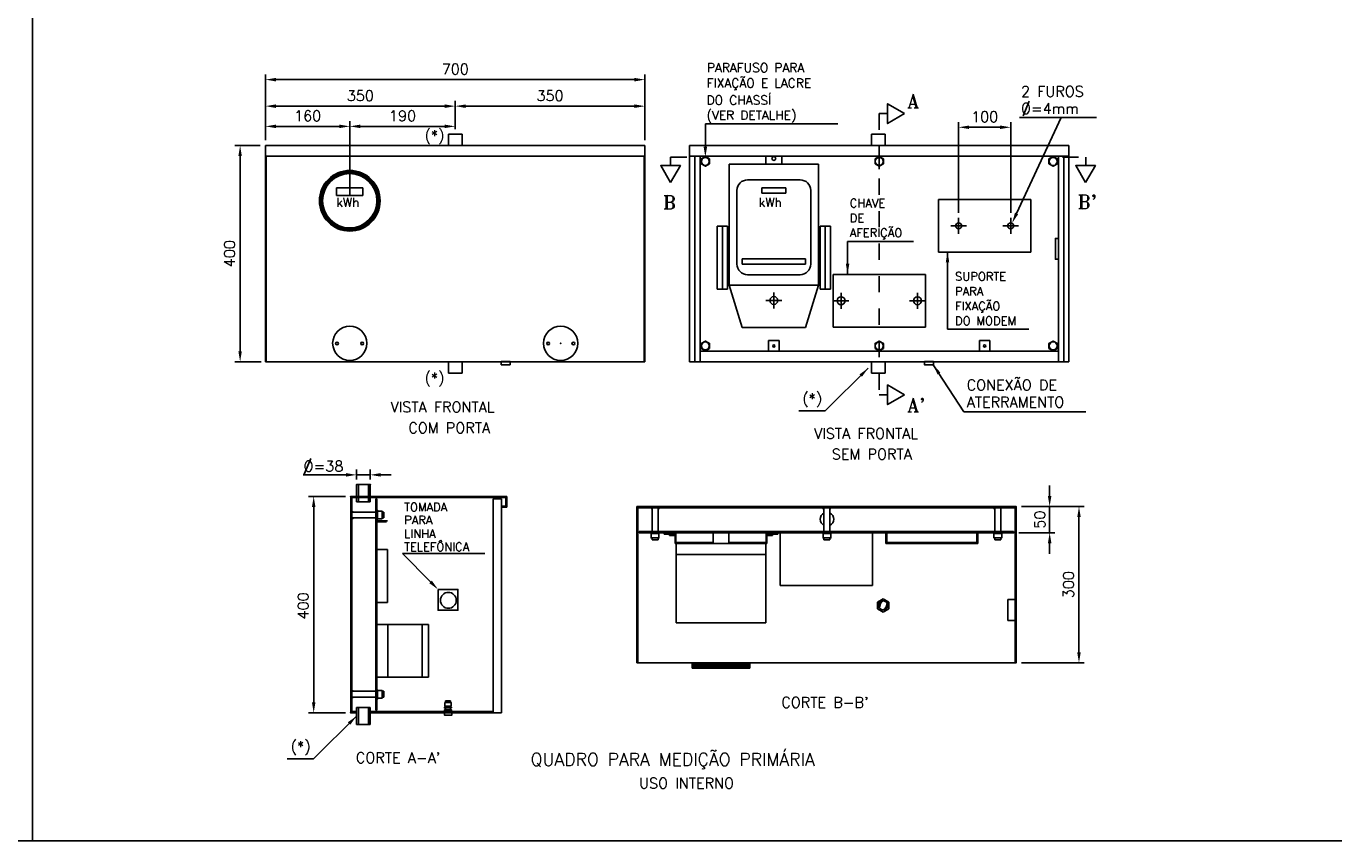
# Model space of a CAD drawing. Header units: millimetres. Extents: x 4476070 to 4476182, y -30324732 to -30324697.
# Tile 4 of 70: x 4476078 to 4476086, y -30324732 to -30324727. Entities that reach past the tile are written whole.
import ezdxf

# ---------------------------------------------------------------- set-up
doc = ezdxf.new("R2010")
doc.units = ezdxf.units.MM
doc.linetypes.add('CENTER2', pattern=[1.125, 0.75, -0.125, 0.125, -0.125])
doc.layers.add('VIEWPORTS', color=7, linetype='Continuous', plot=False)
doc.styles.add('ROMANT', font='romant')
doc.styles.get("Standard").update_dxf_attribs({"font": 'arial.ttf'})
doc.dimstyles.new('ROMANT', dxfattribs={"dimtxt": 2.5, "dimasz": 2.5, "dimexe": 1.25, "dimexo": 0.625, "dimtad": 1, "dimdec": 4, "dimdsep": 46, "dimlunit": 6, "dimtxsty": 'Standard', "dimcen": 2.5, "dimadec": 0, "dimazin": 0, "dimtfac": 1, "dimtdec": 4, "dimtmove": 0, "dimatfit": 3, "dimfxl": 1, "dimtolj": 1, "dimtzin": 0, "dimarcsym": 0})

# ---------------------------------------------------------------- blocks, each defined once
blk = doc.blocks.new('*D155')
at = {"color": 0, "lineweight": -2, "transparency": 16777216}
for p, q in [((193.1, 244.69), (193.1, 261.89)), ((200.98, 260.89), (195.1, 260.89)), ((202.98, 244.69), (202.98, 261.89))]:
    blk.add_line(p, q, dxfattribs=at)
at = {"color": 0, "transparency": 16777216}
for points in [[(195.1, 261.22), (195.1, 260.56), (193.1, 260.89)], [(200.98, 261.22), (200.98, 260.56), (202.98, 260.89)]]:
    blk.add_solid(points, dxfattribs=at)
at = {"layer": 'Defpoints', "color": 0, "transparency": 16777216}
for p in [(193.1, 260.89), (193.1, 243.69), (202.98, 243.69)]:
    blk.add_point(p, dxfattribs=at)
at = {"color": 0, "transparency": 16777216, "insert": (198.04, 262.89), "char_height": 2, "attachment_point": 5, "style": 'ROMANT'}
blk.add_mtext('\\A1;100', dxfattribs=at)
blk = doc.blocks.new('*D156')
at = {"color": 0, "lineweight": -2, "transparency": 16777216}
for p, q in [((97.58, 260.56), (97.58, 265.9)), ((133.58, 258.42), (133.58, 265.9)), ((131.58, 264.9), (99.58, 264.9))]:
    blk.add_line(p, q, dxfattribs=at)
at = {"color": 0, "transparency": 16777216}
for points in [[(99.58, 265.23), (99.58, 264.56), (97.58, 264.9)], [(131.58, 265.23), (131.58, 264.56), (133.58, 264.9)]]:
    blk.add_solid(points, dxfattribs=at)
at = {"layer": 'Defpoints', "color": 0, "transparency": 16777216}
for p in [(97.58, 264.9), (97.58, 259.56), (133.58, 257.42)]:
    blk.add_point(p, dxfattribs=at)
at = {"color": 0, "transparency": 16777216, "insert": (115.58, 266.9), "char_height": 2, "attachment_point": 5, "style": 'ROMANT'}
blk.add_mtext('\\A1;350', dxfattribs=at)
blk = doc.blocks.new('*D157')
at = {"color": 0, "lineweight": -2, "transparency": 16777216}
for p, q in [((61.58, 258.42), (61.58, 270.93)), ((133.58, 258.42), (133.58, 270.93)), ((131.58, 269.93), (63.58, 269.93))]:
    blk.add_line(p, q, dxfattribs=at)
at = {"color": 0, "transparency": 16777216}
for points in [[(63.58, 270.26), (63.58, 269.59), (61.58, 269.93)], [(131.58, 270.26), (131.58, 269.59), (133.58, 269.93)]]:
    blk.add_solid(points, dxfattribs=at)
at = {"layer": 'Defpoints', "color": 0, "transparency": 16777216}
for p in [(61.58, 269.93), (61.58, 257.42), (133.58, 257.42)]:
    blk.add_point(p, dxfattribs=at)
at = {"color": 0, "transparency": 16777216, "insert": (97.58, 271.93), "char_height": 2, "attachment_point": 5, "style": 'ROMANT'}
blk.add_mtext('\\A1;700', dxfattribs=at)
blk = doc.blocks.new('*D158')
at = {"color": 0, "lineweight": -2, "transparency": 16777216}
for p, q in [((61.58, 258.42), (61.58, 265.9)), ((97.58, 261.56), (97.58, 265.9)), ((95.58, 264.9), (63.58, 264.9))]:
    blk.add_line(p, q, dxfattribs=at)
at = {"color": 0, "transparency": 16777216}
for points in [[(63.58, 265.23), (63.58, 264.56), (61.58, 264.9)], [(95.58, 265.23), (95.58, 264.56), (97.58, 264.9)]]:
    blk.add_solid(points, dxfattribs=at)
at = {"layer": 'Defpoints', "color": 0, "transparency": 16777216}
for p in [(61.58, 264.9), (97.58, 260.56), (61.58, 257.42)]:
    blk.add_point(p, dxfattribs=at)
at = {"color": 0, "transparency": 16777216, "insert": (79.58, 266.9), "char_height": 2, "attachment_point": 5, "style": 'ROMANT'}
blk.add_mtext('\\A1;350', dxfattribs=at)
blk = doc.blocks.new('*D159')
at = {"color": 0, "lineweight": -2, "transparency": 16777216}
for p, q in [((77.58, 248.95), (77.58, 262.07)), ((79.58, 261.07), (95.58, 261.07)), ((97.58, 261.56), (97.58, 262.07))]:
    blk.add_line(p, q, dxfattribs=at)
at = {"color": 0, "transparency": 16777216}
for points in [[(79.58, 261.4), (79.58, 260.73), (77.58, 261.07)], [(95.58, 261.4), (95.58, 260.73), (97.58, 261.07)]]:
    blk.add_solid(points, dxfattribs=at)
at = {"layer": 'Defpoints', "color": 0, "transparency": 16777216}
for p in [(97.58, 261.07), (97.58, 260.56), (77.58, 247.95)]:
    blk.add_point(p, dxfattribs=at)
at = {"color": 0, "transparency": 16777216, "insert": (87.58, 263.07), "char_height": 2, "attachment_point": 5, "style": 'ROMANT'}
blk.add_mtext('\\A1;190', dxfattribs=at)
blk = doc.blocks.new('*D160')
at = {"color": 0, "lineweight": -2, "transparency": 16777216}
for p, q in [((60.58, 257.42), (55.77, 257.42)), ((56.77, 255.42), (56.77, 218.42)), ((60.74, 216.42), (55.77, 216.42))]:
    blk.add_line(p, q, dxfattribs=at)
at = {"color": 0, "transparency": 16777216}
for points in [[(56.44, 255.42), (57.1, 255.42), (56.77, 257.42)], [(56.44, 218.42), (57.1, 218.42), (56.77, 216.42)]]:
    blk.add_solid(points, dxfattribs=at)
at = {"layer": 'Defpoints', "color": 0, "transparency": 16777216}
for p in [(61.58, 257.42), (56.77, 216.42), (61.74, 216.42)]:
    blk.add_point(p, dxfattribs=at)
at = {"color": 0, "transparency": 16777216, "insert": (54.77, 236.92), "char_height": 2, "attachment_point": 5, "rotation": 90, "style": 'ROMANT'}
blk.add_mtext('\\A1;400', dxfattribs=at)
blk = doc.blocks.new('*X59')
at = {"color": 0}
for p, q in [((78.57, 250.4), (82.1, 253.93)), ((78.68, 250.69), (81.81, 253.82)), ((78.82, 251), (81.5, 253.68)), ((79.02, 251.38), (81.12, 253.48)), ((79.35, 251.89), (80.61, 253.15)), ((81.12, 252.77), (82.36, 254.01)), ((81.56, 253.04), (82.6, 254.08)), ((81.91, 253.21), (82.83, 254.13)), ((82.21, 253.33), (83.05, 254.17)), ((82.48, 253.42), (83.26, 254.2)), ((82.72, 253.49), (83.46, 254.22)), ((82.95, 253.54), (83.65, 254.24)), ((83.17, 253.58), (83.83, 254.25)), ((83.38, 253.61), (84.01, 254.25)), ((83.57, 253.63), (84.19, 254.25)), ((83.76, 253.64), (84.36, 254.24)), ((83.94, 253.65), (84.52, 254.23)), ((84.12, 253.65), (84.68, 254.21)), ((84.29, 253.64), (84.84, 254.19)), ((84.45, 253.63), (84.99, 254.16)), ((84.61, 253.61), (85.14, 254.14)), ((84.77, 253.59), (85.28, 254.1)), ((84.92, 253.57), (85.43, 254.07)), ((85.07, 253.54), (85.56, 254.03)), ((85.21, 253.5), (85.7, 253.99)), ((85.35, 253.47), (85.83, 253.95)), ((85.49, 253.43), (85.97, 253.9)), ((85.63, 253.39), (86.09, 253.86)), ((85.76, 253.34), (86.22, 253.8)), ((85.89, 253.29), (86.34, 253.75)), ((86.01, 253.24), (86.46, 253.7)), ((86.13, 253.19), (86.58, 253.64)), ((86.25, 253.13), (86.7, 253.58)), ((86.37, 253.07), (86.81, 253.51)), ((86.49, 253.01), (86.93, 253.45)), ((86.6, 252.95), (87.04, 253.38)), ((86.71, 252.88), (87.14, 253.31)), ((86.82, 252.81), (87.25, 253.24)), ((86.92, 252.74), (87.35, 253.17)), ((87.03, 252.67), (87.46, 253.1)), ((78.42, 249.9), (79.46, 250.94)), ((78.49, 250.14), (79.73, 251.38)), ((87.13, 252.59), (87.56, 253.02)), ((87.23, 252.51), (87.65, 252.94)), ((87.32, 252.43), (87.75, 252.86)), ((87.42, 252.35), (87.84, 252.78)), ((87.51, 252.27), (87.94, 252.69)), ((87.6, 252.18), (88.03, 252.61)), ((87.69, 252.09), (88.11, 252.52)), ((87.78, 252), (88.2, 252.43)), ((87.86, 251.91), (88.29, 252.33)), ((87.94, 251.81), (88.37, 252.24)), ((88.02, 251.72), (88.45, 252.14)), ((88.1, 251.62), (88.53, 252.05)), ((88.17, 251.52), (88.6, 251.95)), ((88.25, 251.41), (88.68, 251.84)), ((88.32, 251.31), (88.75, 251.74)), ((88.39, 251.2), (88.82, 251.63)), ((88.45, 251.09), (88.89, 251.52)), ((88.52, 250.97), (88.96, 251.41)), ((88.58, 250.86), (89.02, 251.3)), ((88.64, 250.74), (89.08, 251.19)), ((88.69, 250.62), (89.14, 251.07)), ((88.75, 250.5), (89.2, 250.95)), ((88.8, 250.37), (89.26, 250.83)), ((88.85, 250.24), (89.31, 250.71)), ((78.25, 248.67), (78.92, 249.33)), ((78.25, 248.49), (78.89, 249.12)), ((78.25, 248.31), (78.87, 248.93)), ((78.26, 248.85), (78.96, 249.55)), ((78.26, 248.14), (78.86, 248.74)), ((78.27, 247.98), (78.85, 248.56)), ((78.28, 249.04), (79.01, 249.78)), ((78.29, 247.82), (78.85, 248.38)), ((78.3, 249.24), (79.08, 250.02)), ((78.31, 247.66), (78.86, 248.21)), ((78.33, 249.45), (79.17, 250.29)), ((78.37, 249.67), (79.29, 250.59)), ((88.89, 250.11), (89.36, 250.58)), ((88.93, 249.98), (89.41, 250.45)), ((88.97, 249.84), (89.45, 250.32)), ((89.01, 249.7), (89.5, 250.19)), ((89.04, 249.55), (89.54, 250.05)), ((89.04, 247.43), (89.74, 248.13)), ((89.07, 249.41), (89.57, 249.91)), ((89.08, 247.65), (89.75, 248.32)), ((89.09, 249.25), (89.61, 249.77)), ((89.11, 247.85), (89.75, 248.5)), ((89.12, 249.1), (89.64, 249.62)), ((89.13, 248.94), (89.67, 249.47)), ((89.13, 248.05), (89.75, 248.67)), ((89.14, 248.77), (89.69, 249.32)), ((89.14, 248.24), (89.74, 248.84)), ((89.15, 248.6), (89.71, 249.16)), ((89.15, 248.43), (89.73, 249)), ((78.34, 247.51), (78.87, 248.05)), ((78.36, 247.36), (78.89, 247.89)), ((78.4, 247.22), (78.91, 247.73)), ((78.43, 247.07), (78.93, 247.58)), ((78.47, 246.94), (78.96, 247.43)), ((78.51, 246.8), (79, 247.29)), ((78.55, 246.67), (79.03, 247.15)), ((78.6, 246.53), (79.07, 247.01)), ((78.64, 246.41), (79.11, 246.87)), ((78.7, 246.28), (79.16, 246.74)), ((78.75, 246.16), (79.21, 246.61)), ((78.8, 246.04), (79.26, 246.49)), ((78.86, 245.92), (79.31, 246.37)), ((78.92, 245.8), (79.37, 246.25)), ((78.99, 245.69), (79.43, 246.13)), ((79.05, 245.57), (79.49, 246.01)), ((79.12, 245.46), (79.55, 245.9)), ((79.19, 245.36), (79.62, 245.79)), ((79.26, 245.25), (79.69, 245.68)), ((85.93, 243.08), (89.42, 246.57)), ((86.22, 243.19), (89.31, 246.28)), ((86.54, 243.34), (89.16, 245.96)), ((88.23, 245.56), (89.5, 246.83)), ((88.52, 246.02), (89.57, 247.08)), ((88.69, 246.38), (89.63, 247.31)), ((88.82, 246.68), (89.67, 247.53)), ((88.91, 246.95), (89.7, 247.74)), ((88.98, 247.2), (89.72, 247.94)), ((79.33, 245.15), (79.76, 245.58)), ((79.4, 245.04), (79.83, 245.47)), ((79.48, 244.94), (79.91, 245.37)), ((79.56, 244.85), (79.99, 245.27)), ((79.64, 244.75), (80.07, 245.18)), ((79.72, 244.66), (80.15, 245.08)), ((79.81, 244.56), (80.23, 244.99)), ((79.89, 244.47), (80.32, 244.9)), ((79.98, 244.39), (80.41, 244.81)), ((80.07, 244.3), (80.5, 244.72)), ((80.17, 244.21), (80.59, 244.64)), ((80.26, 244.13), (80.69, 244.56)), ((80.36, 244.05), (80.78, 244.48)), ((80.45, 243.97), (80.88, 244.4)), ((80.55, 243.9), (80.98, 244.33)), ((80.66, 243.82), (81.09, 244.25)), ((80.76, 243.75), (81.19, 244.18)), ((80.87, 243.68), (81.3, 244.11)), ((80.98, 243.61), (81.41, 244.05)), ((81.09, 243.54), (81.53, 243.98)), ((81.2, 243.48), (81.64, 243.92)), ((81.31, 243.42), (81.76, 243.86)), ((81.43, 243.36), (81.88, 243.81)), ((81.55, 243.3), (82, 243.75)), ((81.67, 243.24), (82.13, 243.7)), ((81.79, 243.19), (82.26, 243.65)), ((81.92, 243.14), (82.39, 243.61)), ((82.05, 243.09), (82.52, 243.57)), ((82.18, 243.05), (82.66, 243.53)), ((82.31, 243), (82.8, 243.49)), ((82.45, 242.96), (82.95, 243.46)), ((82.59, 242.93), (83.09, 243.43)), ((82.73, 242.89), (83.25, 243.41)), ((82.88, 242.86), (83.4, 243.38)), ((83.03, 242.83), (83.56, 243.37)), ((83.18, 242.81), (83.73, 243.36)), ((83.34, 242.79), (83.9, 243.35)), ((83.5, 242.77), (84.07, 243.35)), ((83.66, 242.76), (84.26, 243.36)), ((83.83, 242.75), (84.45, 243.37)), ((84, 242.75), (84.65, 243.39)), ((84.18, 242.75), (84.85, 243.42)), ((84.37, 242.76), (85.07, 243.46)), ((84.56, 242.78), (85.3, 243.52)), ((84.76, 242.8), (85.55, 243.59)), ((84.97, 242.83), (85.82, 243.68)), ((85.19, 242.87), (86.12, 243.81)), ((85.42, 242.93), (86.48, 243.98)), ((85.67, 243), (86.94, 244.27)), ((86.93, 243.55), (88.95, 245.57)), ((87.46, 243.91), (88.59, 245.04))]:
    blk.add_line(p, q, dxfattribs=at)
blk = doc.blocks.new('*D161')
at = {"color": 0, "lineweight": -2, "transparency": 16777216}
for p, q in [((61.58, 259.42), (61.58, 262.07)), ((75.58, 261.07), (63.58, 261.07)), ((77.58, 247.95), (77.58, 262.07))]:
    blk.add_line(p, q, dxfattribs=at)
at = {"color": 0, "transparency": 16777216}
for points in [[(63.58, 261.4), (63.58, 260.73), (61.58, 261.07)], [(75.58, 261.4), (75.58, 260.73), (77.58, 261.07)]]:
    blk.add_solid(points, dxfattribs=at)
at = {"layer": 'Defpoints', "color": 0, "transparency": 16777216}
for p in [(61.58, 261.07), (61.58, 258.42), (77.58, 246.95)]:
    blk.add_point(p, dxfattribs=at)
at = {"color": 0, "transparency": 16777216, "insert": (69.58, 263.07), "char_height": 2, "attachment_point": 5, "style": 'ROMANT'}
blk.add_mtext('\\A1;160', dxfattribs=at)
blk = doc.blocks.new('MEDIÇÃO')
h = blk.add_hatch()
h.set_pattern_fill('ANSI31', color=256, scale=0.01, angle=-90, style=0)
h.set_pattern_definition([(225, (396.279287, 330.592033), (-0.0224506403, 0.0224506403), [])])
h.paths.add_polyline_path([(134.82872, 188.69814), (134.94624, 188.69814), (134.94624, 188.38879)])
h.paths.add_polyline_path([(136.07486, 188.34178), (136.07486, 188.69814), (136.25036, 188.69814)])
h = blk.add_hatch()
h.set_pattern_fill('ANSI31', color=256, scale=0.01, angle=-90, style=0)
h.set_pattern_definition([(315, (-60.24972, 330.592033), (0.0224506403, 0.0224506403), [])])
h.paths.add_polyline_path([(201.20085, 188.69814), (201.08333, 188.69814), (201.08333, 188.38879)])
h.paths.add_polyline_path([(199.9547, 188.34178), (199.9547, 188.69814), (199.77921, 188.69814)])
h = blk.add_hatch()
h.set_pattern_fill('ANSI31', color=256, scale=0.01, style=0)
h.set_pattern_definition([(45, (-63.889806, -73.415635), (-0.0224506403, 0.0224506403), [])])
h.paths.add_polyline_path([(78.00408, 188.03494), (78.00408, 187.91741), (78.31344, 187.91741)])
h.paths.add_polyline_path([(78.36044, 186.78879), (78.00408, 186.78879), (78.00408, 186.61329)])
h = blk.add_hatch()
h.set_pattern_fill('ANSI31', color=256, scale=0.01, angle=-90, style=0)
h.set_pattern_definition([(315, (-30.877966, 339.03679), (0.0224506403, 0.0224506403), [])])
h.paths.add_polyline_path([(153.51478, 158.31738), (153.51478, 159.31738), (142.51478, 159.31738), (142.51478, 158.31738)])
h = blk.add_hatch()
h.set_pattern_fill('ANSI31', color=256, scale=0.01, style=0)
h.set_pattern_definition([(315, (-63.889806, 414.113372), (-0.0224506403, -0.0224506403), [])])
h.paths.add_polyline_path([(78.00408, 152.6628), (78.00408, 152.78033), (78.31344, 152.78033)])
h.paths.add_polyline_path([(78.36044, 153.90895), (78.00408, 153.90895), (78.00408, 154.08445)])
for p, q in [((206.48924, 265.86813), (205.36984, 263.07266)), ((178.0417, 263.48278), (179.62528, 263.48278)), ((145.04349, 257.20887), (145.04349, 261.51753)), ((145.04349, 261.51753), (170.19756, 261.51753)), ((204.09562, 244.54323), (212.57431, 262.75256)), ((204.62198, 262.75256), (219.27259, 262.75256)), ((96.28499, 257.42205), (96.28499, 259.56227)), ((96.28499, 259.56227), (98.87097, 259.56227)), ((98.87097, 257.42205), (98.87097, 259.56227)), ((176.58717, 257.42205), (176.58717, 259.56227)), ((176.58717, 259.56227), (179.17315, 259.56227)), ((179.17315, 257.42205), (179.17315, 259.56227)), ((61.57798, 257.42205), (133.57798, 257.42205)), ((61.57798, 257.42205), (61.57798, 216.42205)), ((133.57798, 257.42205), (133.57798, 216.42205)), ((142.0417, 257.42205), (142.0417, 216.42205)), ((142.0417, 257.42205), (214.0417, 257.42205)), ((178.0417, 255.92205), (178.0417, 252.92205)), ((214.0417, 257.42205), (214.0417, 216.42205)), ((133.57798, 255.42205), (61.57798, 255.42205)), ((61.73952, 216.42205), (61.73952, 255.42205)), ((133.41644, 216.42205), (133.41644, 255.42205)), ((138.45752, 255.20887), (138.45752, 253.62529)), ((214.0417, 255.42205), (142.0417, 255.42205)), ((143.0417, 255.42205), (143.0417, 216.42205)), ((144.0417, 216.42205), (144.0417, 255.42205)), ((166.5417, 253.92205), (149.5417, 253.92205)), ((166.5417, 253.92205), (149.5417, 253.92205)), ((149.5417, 253.92205), (149.5417, 230.92205)), ((156.5417, 253.92205), (156.5417, 255.42205)), ((159.5417, 253.92205), (159.5417, 255.42205)), ((166.5417, 253.92205), (166.5417, 230.92205)), ((212.0417, 216.42205), (212.0417, 255.42205)), ((213.0417, 255.42205), (213.0417, 216.42205)), ((217.2106, 255.20887), (217.2106, 253.62529)), ((163.0417, 250.92205), (153.0417, 250.92205)), ((75.07798, 249.42205), (75.07798, 247.92205)), ((75.07798, 249.42205), (80.07798, 249.42205)), ((80.07798, 249.42205), (80.07798, 247.92205)), ((151.0417, 248.92205), (151.0417, 234.92205)), ((155.7917, 249.42205), (155.7917, 248.42205)), ((160.2917, 249.42205), (155.7917, 249.42205)), ((160.2917, 248.42205), (155.7917, 248.42205)), ((160.2917, 249.42205), (160.2917, 248.42205)), ((165.0417, 248.92205), (165.0417, 234.92205)), ((75.07798, 247.92205), (80.07798, 247.92205)), ((189.2917, 247.20695), (189.2917, 237.20695)), ((189.2917, 247.20695), (206.7917, 247.20695)), ((206.7917, 247.20695), (206.7917, 237.20695)), ((193.0997, 243.68926), (193.0997, 240.68926)), ((202.9837, 243.68926), (202.9837, 240.68926)), ((147.27401, 242.16304), (147.27401, 230.16304)), ((147.27401, 242.16304), (149.27401, 242.16304)), ((148.27401, 242.16304), (148.27401, 230.16304)), ((149.27401, 242.16304), (149.27401, 237.16304)), ((168.80938, 242.16304), (166.80938, 242.16304)), ((166.80938, 242.16304), (166.80938, 237.16304)), ((167.80938, 242.16304), (167.80938, 230.16304)), ((168.80938, 242.16304), (168.80938, 230.16304)), ((191.5997, 242.18926), (194.5997, 242.18926)), ((201.4837, 242.18926), (204.4837, 242.18926)), ((149.27401, 237.16304), (149.27401, 230.16304)), ((149.3459, 237.16304), (149.3459, 235.16304)), ((149.3459, 237.16304), (149.5417, 237.16304)), ((152.0417, 235.92205), (152.0417, 234.92205)), ((164.0417, 235.92205), (152.0417, 235.92205)), ((164.0417, 235.92205), (164.0417, 234.92205)), ((166.5417, 237.16304), (166.80938, 237.16304)), ((166.7375, 237.16304), (166.7375, 235.16304)), ((166.80938, 237.16304), (166.80938, 230.16304)), ((189.2917, 237.20695), (206.7917, 237.20695)), ((149.3459, 235.16304), (149.5417, 235.16304)), ((164.0417, 234.92205), (152.0417, 234.92205)), ((166.5417, 235.16304), (166.80938, 235.16304)), ((152.0417, 222.92205), (149.5417, 230.92205)), ((166.5417, 230.92205), (149.5417, 230.92205)), ((163.0417, 232.92205), (153.0417, 232.92205)), ((164.0417, 222.92205), (166.5417, 230.92205)), ((169.2917, 232.98383), (169.2917, 222.98383)), ((169.2917, 232.98383), (186.7917, 232.98383)), ((186.7917, 232.98383), (186.7917, 222.98383)), ((147.27401, 230.16304), (149.27401, 230.16304)), ((158.0417, 229.52981), (158.0417, 226.52981)), ((168.80938, 230.16304), (166.80938, 230.16304)), ((170.7917, 229.48383), (170.7917, 226.48383)), ((185.2917, 229.48383), (185.2917, 226.48383)), ((156.5417, 228.02981), (159.5417, 228.02981)), ((169.2917, 227.98383), (172.2917, 227.98383)), ((183.7917, 227.98383), (186.7917, 227.98383)), ((152.0417, 222.92205), (164.0417, 222.92205)), ((169.2917, 222.98383), (186.7917, 222.98383)), ((144.0417, 218.42205), (212.0417, 218.42205)), ((157.0417, 218.42205), (157.0417, 220.42205)), ((159.0417, 220.42205), (157.0417, 220.42205)), ((159.0417, 218.42205), (159.0417, 220.42205)), ((197.0417, 218.42205), (197.0417, 220.42205)), ((197.0417, 220.42205), (199.0417, 220.42205)), ((199.0417, 218.42205), (199.0417, 220.42205)), ((61.57798, 216.42205), (133.57798, 216.42205)), ((96.28499, 216.42205), (96.28499, 214.28184)), ((98.87097, 216.42205), (98.87097, 214.28184)), ((142.0417, 216.42205), (214.0417, 216.42205)), ((176.58717, 216.42205), (176.58717, 214.28184)), ((179.17315, 216.42205), (179.17315, 214.28184)), ((96.28499, 214.28184), (98.87097, 214.28184)), ((176.58717, 214.28184), (179.17315, 214.28184)), ((178.0417, 210.14892), (179.62528, 210.14892)), ((70.15663, 198.09922), (68.9037, 195.09546)), ((78.86447, 189.86008), (78.86447, 193.11008)), ((78.86447, 193.11008), (81.45044, 193.11008)), ((79.20404, 189.86008), (79.20404, 193.11008)), ((81.11087, 189.86008), (81.11087, 193.11008)), ((81.45044, 189.86008), (81.45044, 193.11008)), ((77.76208, 190.84887), (77.76208, 188.84887)), ((77.76208, 190.84887), (77.76208, 149.84887)), ((77.76208, 190.84887), (104.76208, 190.84887)), ((107.38308, 190.84887), (77.76208, 190.84887)), ((107.18308, 190.64887), (77.76208, 190.64887)), ((77.96208, 190.64887), (77.96208, 150.04887)), ((78.86447, 189.86008), (81.45044, 189.86008)), ((82.50408, 190.39352), (82.70408, 190.39352)), ((82.50408, 190.39352), (82.50408, 150.30422)), ((82.70408, 190.39352), (82.70408, 150.30422)), ((104.76208, 190.40889), (106.38308, 190.40889)), ((104.76208, 190.40889), (104.76208, 149.84887)), ((106.38308, 190.40889), (106.38308, 149.84887)), ((107.18308, 189.04887), (106.38308, 189.04887)), ((107.38308, 188.84887), (106.38308, 188.84887)), ((107.18308, 190.64887), (107.18308, 189.04887)), ((107.38308, 190.84887), (107.38308, 188.84887)), ((132.01478, 188.94014), (132.01478, 159.31914)), ((204.01478, 188.94014), (132.01478, 188.94014)), ((132.21478, 188.74014), (132.21478, 159.31914)), ((203.81478, 188.74014), (132.21478, 188.74014)), ((134.82872, 188.69814), (134.94624, 188.38879)), ((134.94624, 188.69814), (134.94624, 184.19814)), ((136.07486, 188.34178), (136.25036, 188.69814)), ((136.07486, 188.69814), (136.07486, 184.19814)), ((167.55047, 188.34178), (167.35429, 188.74014)), ((167.37521, 188.69814), (167.55047, 188.52288)), ((167.37811, 188.74014), (167.55047, 188.56778)), ((167.41832, 188.61013), (167.55047, 188.47798)), ((167.42301, 188.74014), (167.55047, 188.61268)), ((167.46791, 188.74014), (167.55047, 188.65758)), ((167.55047, 188.74014), (167.55047, 185.38143)), ((168.81258, 188.74014), (168.67909, 188.38879)), ((168.67909, 188.74014), (168.67909, 185.38143)), ((168.67909, 188.69639), (168.76378, 188.61171)), ((168.67909, 188.65149), (168.75142, 188.57917)), ((168.67909, 188.60659), (168.73906, 188.54663)), ((168.68025, 188.74014), (168.77614, 188.64425)), ((168.72515, 188.74014), (168.78851, 188.67679)), ((199.9547, 188.34178), (199.77921, 188.69814)), ((199.9547, 188.69814), (199.9547, 184.19814)), ((201.20085, 188.69814), (201.08333, 188.38879)), ((201.08333, 188.69814), (201.08333, 184.19814)), ((203.81478, 188.74014), (203.81478, 159.31914)), ((204.01478, 188.94014), (204.01478, 159.31914)), ((204.01478, 188.94014), (204.01478, 159.31914)), ((78.00408, 188.03494), (78.31344, 187.91741)), ((78.00408, 187.91741), (82.50408, 187.91741)), ((78.36044, 186.78879), (78.00408, 186.61329)), ((78.00408, 186.78879), (82.50408, 186.78879)), ((82.70408, 187.91741), (82.72879, 187.91741)), ((82.70408, 186.78879), (82.72879, 186.78879)), ((82.70408, 186.263), (84.75178, 186.263)), ((82.85271, 187.91741), (82.86107, 187.91741)), ((82.85271, 186.78879), (82.86107, 186.78879)), ((83.70313, 187.91741), (84.06727, 187.91741)), ((83.70313, 186.78879), (84.06727, 186.78879)), ((84.06727, 187.91741), (84.06727, 186.78879)), ((167.46189, 188.52166), (167.55047, 188.43308)), ((167.50546, 188.43319), (167.55047, 188.38818)), ((167.54903, 188.34472), (167.55047, 188.34327)), ((168.67909, 188.56169), (168.7267, 188.51409)), ((168.67909, 188.51679), (168.71433, 188.48155)), ((168.67909, 188.47189), (168.70197, 188.44901)), ((168.67909, 188.42699), (168.68961, 188.41647)), ((82.70408, 186.063), (84.55178, 186.063)), ((132.51478, 184.19814), (132.51478, 183.99814)), ((203.51478, 184.19814), (132.51478, 184.19814)), ((203.51478, 183.99814), (132.51478, 183.99814)), ((134.94624, 183.99814), (134.94624, 183.97344)), ((134.94624, 183.84952), (134.94624, 183.84116)), ((136.07486, 183.99814), (136.07486, 183.97344)), ((136.07486, 183.84952), (136.07486, 183.84116)), ((137.2471, 183.99814), (137.2471, 183.70007)), ((137.2471, 183.70007), (138.2471, 183.70007)), ((138.2471, 183.70007), (138.2471, 183.47781)), ((138.4471, 183.99814), (138.4471, 183.67781)), ((138.4471, 183.67781), (139.2471, 183.67781)), ((138.50195, 183.97446), (139.4633, 183.97446)), ((138.50195, 183.97446), (138.50195, 183.76285)), ((138.50195, 183.76285), (139.3133, 183.76285)), ((139.2471, 183.67781), (139.2471, 183.47781)), ((139.3133, 183.76285), (139.3133, 181.95045)), ((139.4633, 183.97446), (139.4633, 182.15045)), ((146.51478, 181.95045), (146.51478, 183.99814)), ((149.51478, 181.95045), (149.51478, 183.99814)), ((156.56627, 183.97446), (156.56627, 182.15045)), ((157.52762, 183.97446), (156.56627, 183.97446)), ((156.71627, 183.76285), (156.71627, 181.95045)), ((157.52762, 183.76285), (156.71627, 183.76285)), ((156.78247, 183.67781), (156.78247, 183.47781)), ((157.58247, 183.67781), (156.78247, 183.67781)), ((157.52762, 183.97446), (157.52762, 183.76285)), ((157.58247, 183.99814), (157.58247, 183.67781)), ((158.78247, 183.70007), (157.78247, 183.70007)), ((157.78247, 183.70007), (157.78247, 183.47781)), ((158.78247, 183.99814), (158.78247, 183.70007)), ((159.26478, 183.99814), (159.26478, 173.99814)), ((167.55047, 185.38143), (167.55047, 184.19814)), ((167.55047, 183.99814), (167.55047, 183.97344)), ((167.55047, 183.84952), (167.55047, 183.84116)), ((168.67909, 185.38143), (168.67909, 184.19814)), ((168.67909, 183.99814), (168.67909, 183.97344)), ((168.67909, 183.84952), (168.67909, 183.84116)), ((176.76478, 183.99814), (176.76478, 173.99814)), ((179.3133, 183.99814), (179.3133, 181.95045)), ((179.4633, 183.99814), (179.4633, 182.15045)), ((196.56627, 183.97446), (196.56627, 182.15045)), ((196.71627, 183.99814), (196.71627, 181.95045)), ((199.9547, 183.99814), (199.9547, 183.97344)), ((199.9547, 183.84952), (199.9547, 183.84116)), ((201.08333, 183.99814), (201.08333, 183.97344)), ((201.08333, 183.84952), (201.08333, 183.84116)), ((203.51478, 184.19814), (203.51478, 183.99814)), ((134.94624, 182.99909), (134.94624, 182.63496)), ((134.94624, 182.63496), (136.07486, 182.63496)), ((136.07486, 182.99909), (136.07486, 182.63496)), ((138.2471, 183.47781), (139.2471, 183.47781)), ((139.3133, 181.95045), (156.71627, 181.95045)), ((139.4633, 182.15045), (146.51478, 182.15045)), ((139.51478, 181.95045), (139.51478, 166.88465)), ((149.51478, 182.15045), (156.56627, 182.15045)), ((156.51478, 181.95045), (156.51478, 166.88465)), ((157.78247, 183.47781), (156.78247, 183.47781)), ((167.55047, 182.99909), (167.55047, 182.63496)), ((168.67909, 182.63496), (167.55047, 182.63496)), ((168.67909, 182.99909), (168.67909, 182.63496)), ((196.71627, 181.95045), (179.3133, 181.95045)), ((186.51478, 182.15045), (179.4633, 182.15045)), ((196.56627, 182.15045), (186.51478, 182.15045)), ((199.9547, 182.99909), (199.9547, 182.63496)), ((201.08333, 182.63496), (199.9547, 182.63496)), ((201.08333, 182.99909), (201.08333, 182.63496)), ((82.70408, 180.78334), (84.71442, 180.78334)), ((84.71442, 180.78334), (84.71442, 170.78334)), ((92.91362, 174.65459), (87.58651, 180.05108)), ((87.58651, 180.05108), (103.2212, 180.05108)), ((139.51478, 179.88465), (156.51478, 179.88465)), ((159.26478, 173.99814), (176.76478, 173.99814)), ((178.79614, 171.4686), (177.70444, 170.83831)), ((179.88783, 170.83831), (178.79614, 171.4686)), ((82.70408, 170.78334), (84.71442, 170.78334)), ((177.70444, 170.83831), (177.70444, 169.57772)), ((177.70444, 169.57772), (178.79614, 168.94743)), ((178.79614, 168.94743), (179.88783, 169.57772)), ((179.88783, 170.83831), (179.88783, 169.57772)), ((82.70408, 166.56023), (92.49422, 166.56023)), ((84.81758, 156.56023), (84.81758, 166.56023)), ((91.31758, 166.56023), (91.31758, 156.56023)), ((92.49062, 166.56023), (92.49062, 156.56023)), ((92.49422, 166.56023), (92.49422, 156.56023)), ((132.01478, 166.88465), (132.21478, 166.88465)), ((139.51478, 166.88465), (156.51478, 166.88465)), ((132.01478, 159.31914), (204.01478, 159.31914)), ((142.51478, 159.31738), (142.51478, 158.31738)), ((153.51478, 159.31738), (153.51478, 158.31738)), ((82.70408, 156.56023), (92.49422, 156.56023)), ((153.51478, 158.31738), (142.51478, 158.31738)), ((78.36044, 153.90895), (78.00408, 154.08445)), ((78.00408, 153.90895), (82.50408, 153.90895)), ((82.70408, 153.90895), (82.72879, 153.90895)), ((82.85271, 153.90895), (82.86107, 153.90895)), ((83.70313, 153.90895), (84.06727, 153.90895)), ((84.06727, 152.78033), (84.06727, 153.90895)), ((78.00408, 152.6628), (78.31344, 152.78033)), ((78.00408, 152.78033), (82.50408, 152.78033)), ((82.70408, 152.78033), (82.72879, 152.78033)), ((82.85271, 152.78033), (82.86107, 152.78033)), ((83.70313, 152.78033), (84.06727, 152.78033)), ((96.65989, 152.13304), (95.75699, 152.13304)), ((95.75699, 151.76439), (95.75699, 152.13304)), ((96.65989, 151.76439), (96.65989, 152.13304)), ((77.76208, 149.84887), (78.86447, 149.84887)), ((77.96208, 150.04887), (78.86447, 150.04887)), ((78.86447, 150.83766), (78.86447, 147.58766)), ((78.86447, 150.83766), (81.45044, 150.83766)), ((79.20404, 150.83766), (79.20404, 147.58766)), ((81.11087, 150.83766), (81.11087, 147.58766)), ((81.45044, 150.83766), (81.45044, 147.58766)), ((81.45044, 150.04887), (104.76208, 150.04887)), ((81.45044, 149.84887), (106.38308, 149.84887)), ((82.50408, 150.30422), (82.70408, 150.30422)), ((95.75699, 150.86778), (95.75699, 151.09073)), ((95.75699, 150.39199), (95.75699, 150.76865)), ((95.75699, 150.04826), (95.75699, 150.29286)), ((96.65989, 150.86778), (96.65989, 151.09073)), ((96.65989, 150.39199), (96.65989, 150.76865)), ((96.65989, 150.04826), (96.65989, 150.29286)), ((78.86447, 147.58766), (81.45044, 147.58766))]:
    blk.add_line(p, q)
at = {"linetype": 'CENTER2', "ltscale": 0.3}
blk.add_line((178.0417, 263.48278), (178.0417, 210.14892), dxfattribs=at)
at = {"linetype": 'CENTER2', "ltscale": 0.25}
for p, q in [((138.45752, 255.20887), (143.2917, 255.20887)), ((212.7917, 255.20887), (217.2106, 255.20887))]:
    blk.add_line(p, q, dxfattribs=at)
at = {"color": 0, "linetype": 'ByBlock'}
for p, q in [((76.86447, 194.96398), (68.72608, 194.96398)), ((78.86447, 194.11008), (78.86447, 195.96398)), ((81.45044, 194.96398), (78.86447, 194.96398)), ((81.45044, 194.96398), (78.86447, 194.96398)), ((81.45044, 194.11008), (81.45044, 195.96398)), ((83.45044, 194.96398), (85.45044, 194.96398)), ((210.37188, 190.94014), (210.37188, 192.94014)), ((76.76208, 190.84887), (69.72736, 190.84887)), ((70.72736, 151.84887), (70.72736, 188.84887)), ((205.01478, 188.94014), (211.37188, 188.94014)), ((205.01478, 188.94014), (216.93853, 188.94014)), ((210.37188, 188.94014), (210.37188, 183.99814)), ((210.37188, 188.94014), (210.37188, 183.99814)), ((215.93853, 161.31914), (215.93853, 186.94014)), ((204.51478, 183.99814), (211.37188, 183.99814)), ((210.37188, 181.99814), (210.37188, 179.99814)), ((205.01478, 159.31914), (216.93853, 159.31914)), ((76.76208, 149.84887), (69.72736, 149.84887))]:
    blk.add_line(p, q, dxfattribs=at)
for points in [[(182.85831, 263.47541), (179.62528, 265.342), (179.62528, 261.60881)], [(138.45014, 250.39226), (140.31674, 253.62529), (136.58355, 253.62529)], [(144.2444, 253.96174), (145.0417, 253.50142), (145.83899, 253.96174), (145.83899, 254.88237), (145.0417, 255.34269), (144.2444, 254.88237)], [(177.2444, 253.96174), (178.0417, 253.50142), (178.83899, 253.96174), (178.83899, 254.88237), (178.0417, 255.34269), (177.2444, 254.88237)], [(210.2444, 253.96174), (211.0417, 253.50142), (211.83899, 253.96174), (211.83899, 254.88237), (211.0417, 255.34269), (210.2444, 254.88237)], [(217.20323, 250.39226), (219.06982, 253.62529), (215.33663, 253.62529)], [(212.02576, 239.82191), (211.45791, 239.82191), (211.45791, 235.85129), (212.02576, 235.85129)], [(144.2444, 218.96174), (145.0417, 218.50142), (145.83899, 218.96174), (145.83899, 219.88237), (145.0417, 220.34269), (144.2444, 219.88237)], [(177.2444, 218.96174), (178.0417, 218.50142), (178.83899, 218.96174), (178.83899, 219.88237), (178.0417, 220.34269), (177.2444, 219.88237)], [(210.2444, 218.96174), (211.0417, 218.50142), (211.83899, 218.96174), (211.83899, 219.88237), (211.0417, 220.34269), (210.2444, 219.88237)], [(103.37442, 216.42205), (103.37442, 216.42205), (103.37442, 216.42205), (103.37442, 216.42205)], [(106.30424, 216.44933), (108.0035, 216.44933), (108.0035, 215.8382), (106.30424, 215.8382)], [(183.6766, 216.42205), (183.6766, 216.42205), (183.6766, 216.42205), (183.6766, 216.42205)], [(186.60642, 216.44933), (188.30568, 216.44933), (188.30568, 215.8382), (186.60642, 215.8382)], [(182.85831, 210.1563), (179.62528, 208.28971), (179.62528, 212.02289)], [(82.72879, 188.21795), (82.85271, 188.21795), (82.85271, 186.52612), (82.72879, 186.52612)], [(82.86107, 188.10961), (83.70313, 188.10961), (83.70313, 186.63176), (82.86107, 186.63176)], [(134.6457, 183.97344), (134.6457, 183.84952), (136.33754, 183.84952), (136.33754, 183.97344)], [(134.75405, 183.84116), (134.75405, 182.99909), (136.23189, 182.99909), (136.23189, 183.84116)], [(168.97963, 183.97344), (168.97963, 183.84952), (167.2878, 183.84952), (167.2878, 183.97344)], [(168.87129, 183.84116), (168.87129, 182.99909), (167.39344, 182.99909), (167.39344, 183.84116)], [(201.38386, 183.97344), (201.38386, 183.84952), (199.69203, 183.84952), (199.69203, 183.97344)], [(201.27552, 183.84116), (201.27552, 182.99909), (199.79767, 182.99909), (199.79767, 183.84116)], [(94.31866, 173.23126), (98.09822, 173.23126), (98.09822, 169.27164), (94.31866, 169.27164)], [(82.72879, 152.47979), (82.85271, 152.47979), (82.85271, 154.17162), (82.72879, 154.17162)], [(82.86107, 152.58813), (83.70313, 152.58813), (83.70313, 154.06598), (82.86107, 154.06598)], [(96.81365, 151.09073), (96.81365, 151.76439), (95.63137, 151.76439), (95.63137, 151.09073)], [(96.90032, 150.76865), (96.90032, 150.86778), (95.54685, 150.86778), (95.54685, 150.76865)], [(96.90032, 150.29286), (96.90032, 150.39199), (95.54685, 150.39199), (95.54685, 150.29286)], [(95.54909, 149.86902), (96.9085, 149.86902), (96.9085, 149.38012), (95.54909, 149.38012)]]:
    blk.add_lwpolyline(points, close=True)
blk.add_lwpolyline([(203.81478, 167.3525), (202.44081, 167.3525), (202.44081, 171.31211), (203.81478, 171.31211)])
for centre, radius in [((145.0417, 254.42205), 0.75), ((158.0417, 254.96976), 0.352), ((178.0417, 254.42205), 0.75), ((211.0417, 254.42205), 0.75), ((77.57798, 246.95116), 5.75), ((77.57798, 246.95116), 5.15), ((193.0997, 242.18926), 0.5625), ((202.9837, 242.18926), 0.5625), ((158.0417, 228.02981), 0.75), ((170.7917, 227.98383), 0.75), ((185.2917, 227.98383), 0.75), ((77.57798, 219.92615), 3.25), ((117.57798, 219.92615), 3.25), ((75.15298, 219.88615), 0.2625), ((79.93798, 219.89615), 0.2625), ((115.21798, 219.89615), 0.2625), ((120.00298, 219.88615), 0.2625), ((145.0417, 219.42205), 0.75), ((158.0417, 219.42205), 0.215), ((178.0417, 219.42205), 0.75), ((198.0417, 219.42205), 0.215), ((211.0417, 219.42205), 0.75), ((96.27963, 171.16665), 1.51362)]:
    blk.add_circle(centre, radius)
for centre, radius, start, end in [((153.0417, 248.92205), 2, 90, 180), ((163.0417, 248.92205), 2, 0, 90), ((153.0417, 234.92205), 2, 180, 270), ((163.0417, 234.92205), 2, 270, 0), ((168.11478, 186.54477), 1.29299, 115.8769101, 244.1230899), ((168.11478, 186.54477), 1.29299, 295.8769101, 64.1230899), ((178.79614, 170.20802), 0.84963, 32.2385145, 327.7614855), ((178.79614, 170.20802), 0.84963, 212.2385145, 147.7614855)]:
    blk.add_arc(centre, radius, start, end)
for points in [[(145.37682, 257.20887), (145.04349, 255.20887), (144.71015, 257.20887)], [(204.3978, 244.40253), (203.2514, 242.73014), (203.79344, 244.68394)], [(93.15085, 174.88877), (94.31866, 173.23126), (92.6764, 174.42042)]]:
    blk.add_solid(points)
for points in [[(76.86447, 195.29732), (76.86447, 194.63065), (78.86447, 194.96398)], [(83.45044, 195.29732), (83.45044, 194.63065), (81.45044, 194.96398)], [(70.39402, 188.84887), (71.06069, 188.84887), (70.72736, 190.84887)], [(210.03854, 190.94014), (210.70521, 190.94014), (210.37188, 188.94014)], [(215.60519, 186.94014), (216.27186, 186.94014), (215.93853, 188.94014)], [(210.03854, 181.99814), (210.70521, 181.99814), (210.37188, 183.99814)], [(215.60519, 161.31914), (216.27186, 161.31914), (215.93853, 159.31914)], [(70.39402, 151.84887), (71.06069, 151.84887), (70.72736, 149.84887)]]:
    blk.add_solid(points, dxfattribs=at)
at = {"layer": 'VIEWPORTS', "color": 0, "linetype": 'ByBlock'}
for p in [(117.57798, 219.92615), (78.86447, 194.96398), (78.86447, 193.11008), (81.45044, 193.11008), (70.72736, 190.84887), (77.76208, 190.84887), (77.76208, 190.84887), (204.01478, 188.94014), (204.01478, 188.94014), (215.93853, 188.94014), (203.51478, 183.99814), (210.37188, 183.99814), (204.01478, 159.31914), (77.76208, 149.84887), (77.76208, 149.84887)]:
    blk.add_point(p, dxfattribs=at)
at = {"xscale": -1}
blk.add_blockref('*X59', (161.57798, -1.54884), dxfattribs=at)
at = {"style": 'ROMANT'}
for s, height, p in [('PARAFUSO PARA', 1.7, (145.32569, 271.34371)), ('FIXAÇÃO E LACRE', 1.7, (145.30431, 268.42791)), ('2 FUROS', 2, (204.93275, 266.69381)), ('DO CHASSÍ', 1.7, (145.26658, 265.18981)), ('A', 2.6, (183.35114, 264.55591)), ('(VER DETALHE)', 1.7, (145.26658, 262.33939)), ('O=4mm', 2, (204.93275, 263.45571)), ('(*)', 2, (91.76275, 258.37)), ("B'", 2.6, (215.68616, 245.4495)), ('kWh', 1.7, (75.02313, 245.79)), ('B', 2.6, (136.99429, 245.33928)), ('kWh', 1.7, (155.17157, 245.79)), ('CHAVE', 1.6, (172.45456, 245.70256)), ('DE', 1.6, (172.45456, 242.89632)), ('AFERIÇÃO', 1.6, (172.45456, 240.09007)), ('SUPORTE', 1.6, (192.43533, 231.80008)), ('PARA', 1.6, (192.43533, 228.99383)), ('FIXAÇÃO', 1.6, (192.43533, 226.18759)), ('DO MODEM', 1.6, (192.43533, 223.38134)), ('(*)', 2, (91.76275, 212.36797)), ('CONEXÃO DE', 2, (194.62725, 211.00474)), ('VISTA FRONTAL', 2, (85.31353, 206.83826)), ('(*)', 2, (163.43315, 208.44858)), ("A'", 2.6, (183.35114, 206.93524)), ('ATERRAMENTO', 2, (194.62725, 207.76665)), ('COM PORTA', 2, (88.68576, 202.89593)), ('VISTA FRONTAL', 2, (165.67302, 201.82075)), ('SEM PORTA', 2, (169.04525, 197.87842)), ('TOMADA', 1.6, (87.90207, 188.04756)), ('PARA', 1.6, (87.90207, 185.601)), ('LINHA', 1.6, (87.90207, 182.99613)), ('TELEFÔNICA', 1.6, (87.90207, 180.51)), ("CORTE B-B'", 2, (159.45922, 150.80542)), ('(*)', 2, (66.36437, 142.467)), ("CORTE A-A'", 2, (78.72763, 140.30743))]:
    blk.add_text(s, height=height, dxfattribs=at).set_placement(p)
at = {"color": 0, "style": 'ROMANT'}
blk.add_text('400', height=2, rotation=90, dxfattribs=at).set_placement((69.72736, 167.53934))
at = {"color": 0, "linetype": 'ByBlock', "insert": (72.58677, 196.62447), "char_height": 2, "attachment_point": 5, "style": 'ROMANT'}
blk.add_mtext('\\A1;O=38', dxfattribs=at)
at = {"color": 0, "linetype": 'ByBlock', "char_height": 2, "attachment_point": 5, "rotation": 90, "style": 'ROMANT'}
for s, insert in [('\\A1;50', (208.50886, 186.46914)), ('\\A1;300', (213.93853, 174.12964))]:
    blk.add_mtext(s, dxfattribs=dict(at, insert=insert))
for base, p1, p2, text, picture, middle in [((61.57798, 269.92689), (133.57798, 257.42205), (61.57798, 257.42205), '700', '*D157', (97.57798, 271.92689)), ((61.57798, 264.89801), (97.57798, 260.56227), (61.57798, 257.42205), '350', '*D158', (79.57798, 266.89801)), ((97.57798, 264.89801), (133.57798, 257.42205), (97.57798, 259.56227), '350', '*D156', (115.57798, 266.89801)), ((61.57798, 261.06545), (77.57798, 246.95116), (61.57798, 258.42205), '160', '*D161', (69.57798, 263.06545)), ((97.57798, 261.06545), (77.57798, 247.95116), (97.57798, 260.56227), '190', '*D159', (87.57798, 263.06545)), ((193.0997, 260.89001), (202.9837, 243.68926), (193.0997, 243.68926), '100', '*D155', (198.0417, 262.89001))]:
    dim = blk.add_linear_dim(base=base, p1=p1, p2=p2, text=text, dimstyle='ROMANT', override={"dimtxt": 2, "dimasz": 2, "dimexe": 1, "dimexo": 1, "dimgap": 1, "dimtxsty": 'ROMANT', "dimcen": 1, "dimtmove": 2})
    dim.commit()
    dim.dimension.update_dxf_attribs({"geometry": picture, "text_midpoint": middle})
dim = blk.add_linear_dim(base=(56.76906, 216.42205), p1=(61.57798, 257.42205), p2=(61.73952, 216.42205), angle=90, text='400', dimstyle='ROMANT', override={"dimtxt": 2, "dimasz": 2, "dimexe": 1, "dimexo": 1, "dimgap": 1, "dimtxsty": 'ROMANT', "dimcen": 1, "dimtmove": 2})
dim.commit()
dim.dimension.update_dxf_attribs({"geometry": '*D160', "text_midpoint": (54.76906, 236.92205)})
for points in [[(172.03425, 233.00994), (172.03425, 239.23715), (184.51878, 239.23715)], [(190.99427, 237.27016), (190.99427, 222.58731), (206.41366, 222.58731)], [(175.93325, 215.19424), (167.76513, 207.09617), (162.75627, 207.09617)], [(188.28969, 215.85874), (194.09912, 206.8894), (217.23121, 206.8894)], [(78.86447, 149.21266), (70.69635, 141.11459), (65.68749, 141.11459)]]:
    blk.add_leader(points, dimstyle='ROMANT', override={"dimtxt": 2, "dimasz": 2, "dimexe": 1, "dimexo": 1, "dimgap": 1, "dimtxsty": 'ROMANT', "dimcen": 1})

msp = doc.modelspace()

# ---------------------------------------------------------------- linework, layer by layer
for points in [[(4476070.17876, -30324724.47989), (4476078.19007, -30324724.47989), (4476078.19007, -30324731.80223), (4476070.17876, -30324731.80223)], [(4476078.19007, -30324731.80223), (4476096.84375, -30324731.80223), (4476096.84375, -30324726.67865), (4476078.19007, -30324726.67865)]]:
    msp.add_lwpolyline(points, close=True)

# ---------------------------------------------------------------- block references
at = {"linetype": 'Continuous', "xscale": 0.03245847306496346, "yscale": 0.03245847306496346, "zscale": 0.03245847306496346}
msp.add_blockref('MEDIÇÃO', (4476077.62706, -30324735.8773), dxfattribs=at)

# ---------------------------------------------------------------- texts
at = {"style": 'ROMANT'}
for s, height, p in [('QUADRO PARA MEDIÇÃO PRIMÁRIA', 0.0779003, (4476081.2587, -30324731.33945)), ('USO INTERNO', 0.0649169, (4476081.92695, -30324731.47965))]:
    msp.add_text(s, height=height, dxfattribs=at).set_placement(p)

doc.saveas('drawing.dxf')
